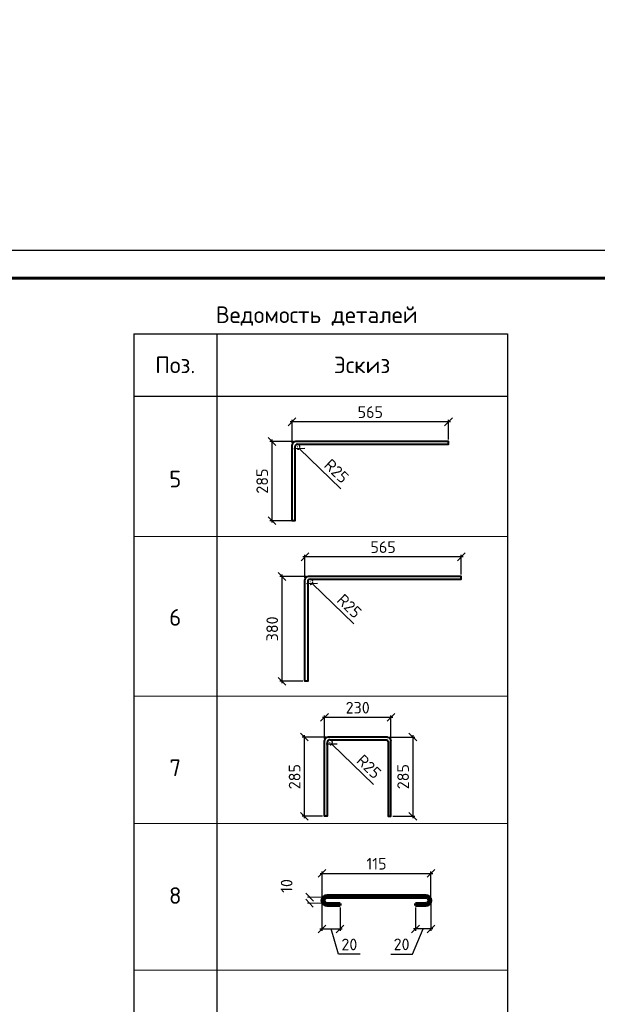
# Model space of a CAD drawing. Header units: millimetres. Extents: x 130535 to 1380046, y -231620 to 121434.
# Tile 115 of 135: x 861395 to 871830, y 8073 to 25855. Entities that reach past the tile are written whole.
import ezdxf
from ezdxf import colors
from ezdxf.entities.mleader import LeaderData, LeaderLine
from ezdxf.math import Vec2, Vec3

# ---------------------------------------------------------------- set-up
doc = ezdxf.new("R2010")
doc.units = ezdxf.units.MM
doc.linetypes.add('______5', pattern=[1.1, 0.8, -0.1, 0.1, -0.1])
doc.linetypes.add('ACAD_ISO02W100', pattern=[15, 12, -3])
doc.layers.get('DEFPOINTS').update_dxf_attribs({"lineweight": 0})
for name, color, linetype, lineweight in [('!PIARENA-KR-ADDITIONAL TEXT_ВЫНОСКИ', 7, 'Continuous', 13), ('Оси', 7, '______5', 18), ('Основная', 7, 'Continuous', 40), ('Основная 0.60', 7, 'Continuous', 60), ('Символы 0.20', 7, 'Continuous', 20), ('Столовая Двери и окна', 7, 'Continuous', 15), ('Текст', 7, 'Continuous', 25)]:
    doc.layers.add(name, color=color, linetype=linetype, lineweight=lineweight)
doc.layers.add('пунктир', color=7, linetype='ACAD_ISO02W100')
doc.styles.add('!Main', font='isocpeui.ttf')
doc.styles.add('ISOCPEUR', font='isocpeur.ttf')
doc.styles.add('ГОСТ', font='isocpeur.TTF')
doc.dimstyles.new('Осевые', dxfattribs={"dimscale": 0.7, "dimtxt": 450, "dimasz": 400, "dimexe": 100, "dimexo": 100, "dimgap": 100, "dimtad": 1, "dimdec": 0, "dimzin": 0, "dimdsep": 46, "dimtxsty": 'Standard', "dimblk": 'OBLIQUE', "dimcen": 9, "dimdle": 100, "dimazin": 0, "dimtm": 1e-09, "dimtfac": 1, "dimtdec": 0, "dimtofl": 0, "dimtmove": 0, "dimatfit": 3, "dimfxl": 1, "dimtolj": 1, "dimtzin": 0, "dimarcsym": 0})

# ---------------------------------------------------------------- blocks, each defined once
blk = doc.blocks.new('_None')
blk = doc.blocks.new('_Oblique')
at = {"layer": 'пунктир', "color": 0, "lineweight": -2}
blk.add_line((-0.5, -0.5), (0.5, 0.5), dxfattribs=at)
blk = doc.blocks.new('*D1114')
at = {"layer": 'DEFPOINTS', "color": 0, "linetype": 'Continuous', "lineweight": 0, "ltscale": 100}
for p in [(868546, 9856), (868824, 9948), (868546, 9433)]:
    blk.add_point(p, dxfattribs=at)
at = {"layer": 'Оси', "color": 0, "linetype": 'ByBlock', "lineweight": -2, "ltscale": 13}
for p, q in [((868546, 9821), (868546, 9398)), ((868824, 9913), (868824, 9398)), ((868490, 8980), (868685, 9433)), ((868859, 9433), (868511, 9433)), ((868098, 8980), (868490, 8980))]:
    blk.add_line(p, q, dxfattribs=at)
at = {"layer": 'Оси', "color": 0, "linetype": 'Continuous', "lineweight": -2, "ltscale": 100, "xscale": 140, "yscale": 140, "zscale": 140, "rotation": 180}
blk.add_blockref('_Oblique', (868546, 9433), dxfattribs=at)
at = {"layer": 'Оси', "color": 0, "linetype": 'Continuous', "lineweight": -2, "ltscale": 100, "xscale": 140, "yscale": 140, "zscale": 140}
blk.add_blockref('_Oblique', (868824, 9433), dxfattribs=at)
at = {"layer": 'Оси', "color": 0, "linetype": 'Continuous', "ltscale": 100, "insert": (868294, 9155), "char_height": 210, "attachment_point": 5, "style": 'ISOCPEUR'}
blk.add_mtext('\\A1;20', dxfattribs=at)
blk = doc.blocks.new('*D1115')
at = {"layer": 'DEFPOINTS', "color": 0, "linetype": 'Continuous', "lineweight": 0, "ltscale": 100}
for p in [(866855, 9948), (867183, 9856), (867183, 9433)]:
    blk.add_point(p, dxfattribs=at)
at = {"layer": 'Оси', "color": 0, "linetype": 'ByBlock', "lineweight": -2, "ltscale": 13}
for p, q in [((866855, 9913), (866855, 9398)), ((867183, 9821), (867183, 9398)), ((866820, 9433), (867218, 9433)), ((867155, 8978), (867019, 9433)), ((867547, 8978), (867155, 8978))]:
    blk.add_line(p, q, dxfattribs=at)
at = {"layer": 'Оси', "color": 0, "linetype": 'Continuous', "lineweight": -2, "ltscale": 100, "xscale": 140, "yscale": 140, "zscale": 140, "rotation": 180}
blk.add_blockref('_Oblique', (866855, 9433), dxfattribs=at)
at = {"layer": 'Оси', "color": 0, "linetype": 'Continuous', "lineweight": -2, "ltscale": 100, "xscale": 140, "yscale": 140, "zscale": 140}
blk.add_blockref('_Oblique', (867183, 9433), dxfattribs=at)
at = {"layer": 'Оси', "color": 0, "linetype": 'Continuous', "ltscale": 100, "insert": (867351, 9153), "char_height": 210, "attachment_point": 5, "style": 'ISOCPEUR'}
blk.add_mtext('\\A1;20', dxfattribs=at)
blk = doc.blocks.new('*D1116')
at = {"layer": 'DEFPOINTS', "color": 0, "linetype": 'Continuous', "lineweight": 0, "ltscale": 100}
for p in [(868824, 10436), (866858, 9968), (868824, 9947)]:
    blk.add_point(p, dxfattribs=at)
at = {"layer": 'Оси', "color": 0, "linetype": 'ByBlock', "lineweight": -2, "ltscale": 0.7}
for p, q in [((866823, 10436), (868859, 10436)), ((866858, 10003), (866858, 10471)), ((868824, 9982), (868824, 10471))]:
    blk.add_line(p, q, dxfattribs=at)
at = {"layer": 'Оси', "color": 0, "linetype": 'Continuous', "lineweight": -2, "ltscale": 100, "xscale": 140, "yscale": 140, "zscale": 140, "rotation": 180}
blk.add_blockref('_Oblique', (866858, 10436), dxfattribs=at)
at = {"layer": 'Оси', "color": 0, "linetype": 'Continuous', "lineweight": -2, "ltscale": 100, "xscale": 140, "yscale": 140, "zscale": 140}
blk.add_blockref('_Oblique', (868824, 10436), dxfattribs=at)
at = {"layer": 'Оси', "color": 0, "linetype": 'Continuous', "ltscale": 100, "insert": (867841, 10611), "char_height": 210, "attachment_point": 5, "style": 'ISOCPEUR'}
blk.add_mtext('\\A1;115', dxfattribs=at)
blk = doc.blocks.new('*D1117')
at = {"layer": 'Оси', "color": 0, "linetype": 'ByBlock', "ltscale": 0.7}
for p, q in [((866406, 18141), (866419, 18141)), ((866412, 18135), (866412, 18147))]:
    blk.add_line(p, q, dxfattribs=at)
at = {"layer": 'Оси', "color": 0, "linetype": 'ByBlock', "lineweight": -2, "ltscale": 0.7}
blk.add_line((866446, 18109), (867199, 17383), dxfattribs=at)
at = {"layer": 'Оси', "color": 0, "lineweight": -2, "ltscale": 0.7}
blk.add_arc((866412, 18141), 46.3, 271.6049, 41.7563, dxfattribs=at)
at = {"layer": 'Оси', "color": 0, "linetype": 'Continuous', "lineweight": -2, "ltscale": 100, "xscale": 140, "yscale": 140, "zscale": 140, "rotation": 136.0434265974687}
blk.add_blockref('_Oblique', (866446, 18109), dxfattribs=at)
at = {"layer": 'Оси', "color": 0, "linetype": 'Continuous', "ltscale": 100, "insert": (867119, 17703), "char_height": 210, "attachment_point": 5, "rotation": 316.0434, "style": 'ISOCPEUR'}
blk.add_mtext('\\A1;R25', dxfattribs=at)
blk = doc.blocks.new('*D1118')
at = {"layer": 'DEFPOINTS', "color": 0, "linetype": 'Continuous', "lineweight": 0, "ltscale": 100}
for p in [(866947, 10001), (866630, 9901), (866945, 9895)]:
    blk.add_point(p, dxfattribs=at)
at = {"layer": 'Оси', "color": 0, "linetype": 'ByBlock', "lineweight": -2, "ltscale": 13}
for p, q in [((866912, 10001), (866597, 10007)), ((866910, 9895), (866595, 9901))]:
    blk.add_line(p, q, dxfattribs=at)
at = {"layer": 'Оси', "color": 0, "linetype": 'Continuous', "lineweight": -2, "ltscale": 100, "xscale": 140, "yscale": 140, "zscale": 140}
for p, rotation in [((866630, 9901), 88.9565665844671), ((866632, 10006), 268.9565665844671)]:
    blk.add_blockref('_Oblique', p, dxfattribs=dict(at, rotation=rotation))
at = {"layer": 'Оси', "color": 0, "linetype": 'Continuous', "ltscale": 100, "insert": (866216, 10210), "char_height": 210, "attachment_point": 5, "rotation": 88.9566, "style": 'ISOCPEUR'}
blk.add_mtext('\\A1;10', dxfattribs=at)
blk = doc.blocks.new('*D1119')
at = {"layer": 'DEFPOINTS', "color": 0, "linetype": 'Continuous', "lineweight": 0, "ltscale": 100}
for p in [(866901, 13254), (866901, 12837), (868101, 12837)]:
    blk.add_point(p, dxfattribs=at)
at = {"layer": 'Оси', "color": 0, "linetype": 'ByBlock', "lineweight": -2, "ltscale": 0.7}
for p, q in [((868136, 13254), (866866, 13254)), ((866901, 12872), (866901, 13289)), ((868101, 12872), (868101, 13289))]:
    blk.add_line(p, q, dxfattribs=at)
at = {"layer": 'Оси', "color": 0, "linetype": 'Continuous', "lineweight": -2, "ltscale": 100, "xscale": 140, "yscale": 140, "zscale": 140, "rotation": 180}
blk.add_blockref('_Oblique', (866901, 13254), dxfattribs=at)
at = {"layer": 'Оси', "color": 0, "linetype": 'Continuous', "lineweight": -2, "ltscale": 100, "xscale": 140, "yscale": 140, "zscale": 140}
blk.add_blockref('_Oblique', (868101, 13254), dxfattribs=at)
at = {"layer": 'Оси', "color": 0, "linetype": 'Continuous', "ltscale": 100, "insert": (867501, 13429), "char_height": 210, "attachment_point": 5, "style": 'ISOCPEUR'}
blk.add_mtext('\\A1;230', dxfattribs=at)
blk = doc.blocks.new('*D1120')
at = {"layer": 'DEFPOINTS', "color": 0, "linetype": 'Continuous', "lineweight": 0, "ltscale": 100}
for p in [(866961, 12899), (866536, 11469), (866901, 11469)]:
    blk.add_point(p, dxfattribs=at)
at = {"layer": 'Оси', "color": 0, "linetype": 'ByBlock', "lineweight": -2, "ltscale": 0.7}
for p, q in [((866926, 12899), (866501, 12899)), ((866536, 12934), (866536, 11434)), ((866866, 11469), (866501, 11469))]:
    blk.add_line(p, q, dxfattribs=at)
at = {"layer": 'Оси', "color": 0, "linetype": 'Continuous', "lineweight": -2, "ltscale": 100, "xscale": 140, "yscale": 140, "zscale": 140}
for p, rotation in [((866536, 12899), 90), ((866536, 11469), 270)]:
    blk.add_blockref('_Oblique', p, dxfattribs=dict(at, rotation=rotation))
at = {"layer": 'Оси', "color": 0, "linetype": 'Continuous', "ltscale": 100, "insert": (866361, 12184), "char_height": 210, "attachment_point": 5, "rotation": 90, "style": 'ISOCPEUR'}
blk.add_mtext('\\A1;285', dxfattribs=at)
blk = doc.blocks.new('Из_буфера5277')
at = {"linetype": 'Continuous', "lineweight": 25, "ltscale": 100}
blk.add_lwpolyline([(0, 0), (42000, 0), (42000, 29700), (0, 29700), (0, 0)], dxfattribs=at)
at = {"linetype": 'Continuous', "lineweight": 60, "ltscale": 100}
blk.add_lwpolyline([(2000, 500), (41500, 500), (41500, 29200), (2000, 29200), (2000, 500)], dxfattribs=at)
blk = doc.blocks.new('*D1269')
at = {"layer": 'DEFPOINTS', "color": 0, "linetype": 'Continuous', "lineweight": 0, "ltscale": 100}
for p in [(866316, 18592), (866316, 18175), (869141, 18237)]:
    blk.add_point(p, dxfattribs=at)
at = {"layer": 'Оси', "color": 0, "linetype": 'ByBlock', "lineweight": -2, "ltscale": 13}
for p, q in [((869176, 18592), (866281, 18592)), ((866316, 18210), (866316, 18627)), ((869141, 18272), (869141, 18627))]:
    blk.add_line(p, q, dxfattribs=at)
at = {"layer": 'Оси', "color": 0, "linetype": 'Continuous', "lineweight": -2, "ltscale": 100, "xscale": 140, "yscale": 140, "zscale": 140, "rotation": 180}
blk.add_blockref('_Oblique', (866316, 18592), dxfattribs=at)
at = {"layer": 'Оси', "color": 0, "linetype": 'Continuous', "lineweight": -2, "ltscale": 100, "xscale": 140, "yscale": 140, "zscale": 140}
blk.add_blockref('_Oblique', (869141, 18592), dxfattribs=at)
at = {"layer": 'Оси', "color": 0, "linetype": 'Continuous', "ltscale": 100, "insert": (867729, 18767), "char_height": 210, "attachment_point": 5, "style": 'ISOCPEUR'}
blk.add_mtext('\\A1;565', dxfattribs=at)
blk = doc.blocks.new('*D1270')
at = {"layer": 'Оси', "color": 0, "linetype": 'ByBlock', "ltscale": 0.7}
for p, q in [((866637, 15703), (866650, 15703)), ((866644, 15697), (866644, 15709))]:
    blk.add_line(p, q, dxfattribs=at)
at = {"layer": 'Оси', "color": 0, "linetype": 'ByBlock', "lineweight": -2, "ltscale": 0.7}
blk.add_line((866677, 15671), (867430, 14945), dxfattribs=at)
at = {"layer": 'Оси', "color": 0, "lineweight": -2, "ltscale": 0.7}
blk.add_arc((866644, 15703), 46.3, 271.6049, 41.7563, dxfattribs=at)
at = {"layer": 'Оси', "color": 0, "linetype": 'Continuous', "lineweight": -2, "ltscale": 100, "xscale": 140, "yscale": 140, "zscale": 140, "rotation": 136.0434265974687}
blk.add_blockref('_Oblique', (866677, 15671), dxfattribs=at)
at = {"layer": 'Оси', "color": 0, "linetype": 'Continuous', "ltscale": 100, "insert": (867350, 15265), "char_height": 210, "attachment_point": 5, "rotation": 316.0434, "style": 'ISOCPEUR'}
blk.add_mtext('\\A1;R25', dxfattribs=at)
blk = doc.blocks.new('*D1271')
at = {"layer": 'DEFPOINTS', "color": 0, "linetype": 'Continuous', "lineweight": 0, "ltscale": 100}
for p in [(866547, 16154), (866547, 15737), (869372, 15799)]:
    blk.add_point(p, dxfattribs=at)
at = {"layer": 'Оси', "color": 0, "linetype": 'ByBlock', "lineweight": -2, "ltscale": 13}
for p, q in [((866547, 15772), (866547, 16189)), ((869372, 15834), (869372, 16189)), ((869407, 16154), (866512, 16154))]:
    blk.add_line(p, q, dxfattribs=at)
at = {"layer": 'Оси', "color": 0, "linetype": 'Continuous', "lineweight": -2, "ltscale": 100, "xscale": 140, "yscale": 140, "zscale": 140, "rotation": 180}
blk.add_blockref('_Oblique', (866547, 16154), dxfattribs=at)
at = {"layer": 'Оси', "color": 0, "linetype": 'Continuous', "lineweight": -2, "ltscale": 100, "xscale": 140, "yscale": 140, "zscale": 140}
blk.add_blockref('_Oblique', (869372, 16154), dxfattribs=at)
at = {"layer": 'Оси', "color": 0, "linetype": 'Continuous', "ltscale": 100, "insert": (867960, 16329), "char_height": 210, "attachment_point": 5, "style": 'ISOCPEUR'}
blk.add_mtext('\\A1;565', dxfattribs=at)
blk = doc.blocks.new('*D1272')
at = {"layer": 'DEFPOINTS', "color": 0, "linetype": 'Continuous', "lineweight": 0, "ltscale": 100}
for p in [(866608, 15799), (866132, 13906), (866547, 13906)]:
    blk.add_point(p, dxfattribs=at)
at = {"layer": 'Оси', "color": 0, "linetype": 'ByBlock', "lineweight": -2, "ltscale": 0.7}
for p, q in [((866132, 15834), (866132, 13871)), ((866573, 15799), (866097, 15799)), ((866512, 13906), (866097, 13906))]:
    blk.add_line(p, q, dxfattribs=at)
at = {"layer": 'Оси', "color": 0, "linetype": 'Continuous', "lineweight": -2, "ltscale": 100, "xscale": 140, "yscale": 140, "zscale": 140}
for p, rotation in [((866132, 15799), 90), ((866132, 13906), 270)]:
    blk.add_blockref('_Oblique', p, dxfattribs=dict(at, rotation=rotation))
at = {"layer": 'Оси', "color": 0, "linetype": 'Continuous', "ltscale": 100, "insert": (865957, 14853), "char_height": 210, "attachment_point": 5, "rotation": 90, "style": 'ISOCPEUR'}
blk.add_mtext('\\A1;380', dxfattribs=at)
blk = doc.blocks.new('*D1273')
at = {"layer": 'DEFPOINTS', "color": 0, "linetype": 'Continuous', "lineweight": 0, "ltscale": 100}
for p in [(866376, 18237), (865951, 16807), (866366, 16807)]:
    blk.add_point(p, dxfattribs=at)
at = {"layer": 'Оси', "color": 0, "linetype": 'ByBlock', "lineweight": -2, "ltscale": 0.7}
for p, q in [((866341, 18237), (865916, 18237)), ((865951, 18272), (865951, 16772)), ((866331, 16807), (865916, 16807))]:
    blk.add_line(p, q, dxfattribs=at)
at = {"layer": 'Оси', "color": 0, "linetype": 'Continuous', "lineweight": -2, "ltscale": 100, "xscale": 140, "yscale": 140, "zscale": 140}
for p, rotation in [((865951, 18237), 90), ((865951, 16807), 270)]:
    blk.add_blockref('_Oblique', p, dxfattribs=dict(at, rotation=rotation))
at = {"layer": 'Оси', "color": 0, "linetype": 'Continuous', "ltscale": 100, "insert": (865776, 17522), "char_height": 210, "attachment_point": 5, "rotation": 90, "style": 'ISOCPEUR'}
blk.add_mtext('\\A1;285', dxfattribs=at)
blk = doc.blocks.new('*D1274')
at = {"layer": 'Оси', "color": 0, "linetype": 'ByBlock', "ltscale": 0.7}
for p, q in [((866998, 12797), (866998, 12809)), ((866991, 12803), (867004, 12803))]:
    blk.add_line(p, q, dxfattribs=at)
at = {"layer": 'Оси', "color": 0, "linetype": 'ByBlock', "lineweight": -2, "ltscale": 0.7}
blk.add_line((867031, 12771), (867784, 12045), dxfattribs=at)
at = {"layer": 'Оси', "color": 0, "lineweight": -2, "ltscale": 0.7}
blk.add_arc((866998, 12803), 46.3, 271.6049, 41.7563, dxfattribs=at)
at = {"layer": 'Оси', "color": 0, "linetype": 'Continuous', "lineweight": -2, "ltscale": 100, "xscale": 140, "yscale": 140, "zscale": 140, "rotation": 136.0434265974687}
blk.add_blockref('_Oblique', (867031, 12771), dxfattribs=at)
at = {"layer": 'Оси', "color": 0, "linetype": 'Continuous', "ltscale": 100, "insert": (867704, 12365), "char_height": 210, "attachment_point": 5, "rotation": 316.0434, "style": 'ISOCPEUR'}
blk.add_mtext('\\A1;R25', dxfattribs=at)
blk = doc.blocks.new('*D1275')
at = {"layer": 'DEFPOINTS', "color": 0, "linetype": 'Continuous', "lineweight": 0, "ltscale": 100}
for p in [(868041, 12899), (868101, 11469), (868497, 11469)]:
    blk.add_point(p, dxfattribs=at)
at = {"layer": 'Оси', "color": 0, "linetype": 'ByBlock', "lineweight": -2, "ltscale": 0.7}
for p, q in [((868076, 12899), (868532, 12899)), ((868497, 12934), (868497, 11434)), ((868136, 11469), (868532, 11469))]:
    blk.add_line(p, q, dxfattribs=at)
at = {"layer": 'Оси', "color": 0, "linetype": 'Continuous', "lineweight": -2, "ltscale": 100, "xscale": 140, "yscale": 140, "zscale": 140}
for p, rotation in [((868497, 12899), 90), ((868497, 11469), 270)]:
    blk.add_blockref('_Oblique', p, dxfattribs=dict(at, rotation=rotation))
at = {"layer": 'Оси', "color": 0, "linetype": 'Continuous', "ltscale": 100, "insert": (868322, 12184), "char_height": 210, "attachment_point": 5, "rotation": 90, "style": 'ISOCPEUR'}
blk.add_mtext('\\A1;285', dxfattribs=at)

msp = doc.modelspace()

# ---------------------------------------------------------------- linework, layer by layer
at = {"color": 18, "lineweight": 30, "true_color": 0x000000, "transparency": 33554687}
for p, q in [((863455.5, 20183.2), (870205.5, 20183.2)), ((863455.5, 20183.2), (863455.5, 3384.2)), ((864955.5, 20183.2), (864955.5, 3384.2)), ((870205.5, 20183.2), (870205.5, 3384.2)), ((863455.5, 19058.2), (870205.5, 19058.2))]:
    msp.add_line(p, q, dxfattribs=at)
at = {"layer": 'Оси', "linetype": 'ByBlock', "ltscale": 13}
for p, q in [((863455.5, 16519.6), (870205.5, 16519.6)), ((863455.5, 16519.6), (870205.5, 16519.6)), ((863455.5, 13635), (870205.5, 13635)), ((863455.5, 11340.4), (870205.5, 11340.4)), ((863455.5, 8688.3), (870205.5, 8688.3))]:
    msp.add_line(p, q, dxfattribs=at)
at = {"layer": 'Основная'}
for p, q in [((868041.3, 12899.3), (866961.5, 12899.3)), ((866995.8, 12849.3), (868002.2, 12849.3))]:
    msp.add_line(p, q, dxfattribs=at)
for points in [[(866366.4, 18145.3), (866366.4, 16806.7), (866316.4, 16806.7), (866316.4, 18174.9)], [(866410.8, 18187.2), (869141.4, 18187.2), (869141.4, 18237.2), (866376.4, 18237.2), (866376.4, 18237.2), (866376.4, 18237.2)], [(866597.5, 15707.3), (866597.5, 13906.2), (866547.5, 13906.2), (866547.5, 15736.9)], [(866641.9, 15749.2), (869372.5, 15749.2), (869372.5, 15799.2), (866607.5, 15799.2), (866607.5, 15799.2), (866607.5, 15799.2)], [(866951.4, 12807.3), (866951.4, 11468.8), (866901.4, 11468.8), (866901.4, 12837)], [(868051.4, 12807.3), (868051.4, 11468.8), (868101.4, 11468.8), (868101.4, 12837)]]:
    msp.add_lwpolyline(points, dxfattribs=at)
for centre, radius, start, end in [((866384.9, 18169), 68.8, 97.03929, 175.07833), ((866412.5, 18141.1), 46.3, 86.19482, 184.74031), ((866616, 15731), 68.8, 97.03929, 175.07833), ((866643.6, 15703.1), 46.3, 86.19482, 184.74031), ((866969.9, 12831.1), 68.8, 97.03929, 175.07833), ((866997.5, 12803.1), 46.3, 86.19482, 184.74031)]:
    msp.add_arc(centre, radius, start, end, dxfattribs=at)
at = {"layer": 'Основная', "extrusion": (0, 0, -1)}
for centre, radius, start, end in [((-868005.3, 12803.1), 46.3, 86.19482, 184.74031), ((-868032.9, 12831.1), 68.8, 97.03929, 175.07833)]:
    msp.add_arc(centre, radius, start, end, dxfattribs=at)
at = {"layer": 'Основная 0.60'}
for p, q in [((866947.2, 10039.5), (868732.3, 10039.5)), ((866947.2, 10000.7), (868732.3, 10000.7)), ((866947.2, 9894.8), (867182.5, 9894.8)), ((866947.2, 9855.9), (867182.5, 9855.9)), ((867182.5, 9894.8), (867182.5, 9855.9)), ((868546, 9894.8), (868732.3, 9894.8)), ((868546, 9894.8), (868546, 9855.9)), ((868732.3, 9855.9), (868546, 9855.9))]:
    msp.add_line(p, q, dxfattribs=at)
for centre, radius, start, end in [((866947.2, 9947.7), 91.8, 90, 270), ((866946.2, 9947.7), 53, 88.95657, 271.04343), ((868732.3, 9947.7), 91.8, 270, 90), ((868733.3, 9947.7), 53, 268.95657, 91.04343)]:
    msp.add_arc(centre, radius, start, end, dxfattribs=at)

# ---------------------------------------------------------------- block references
at = {"layer": 'Столовая Двери и окна', "color": 18, "lineweight": 25, "true_color": 0x000000}
msp.add_blockref('Из_буфера5277', (849464.1, -8014.6), dxfattribs=at)

# ---------------------------------------------------------------- texts
at = {"layer": 'Текст', "lineweight": 25, "char_height": 300, "attachment_point": 5, "style": 'ISOCPEUR'}
for s, insert, width in [('Ведомость деталей', (866760.4, 20502.3), 6669.969), ('Поз.', (864205.5, 19620.7), 1200), ('Эскиз', (867580.5, 19620.7), 1200), ('5', (864205.5, 17558.2), 1200), ('6', (864205.5, 15059.7), 1200), ('7', (864205.5, 12343.9), 1200), ('8', (864205.5, 10037.2), 1200)]:
    msp.add_mtext(s, dxfattribs=dict(at, insert=insert, width=width))

# ---------------------------------------------------------------- dimensions: what is measured, and where the dimension line sits
at = {"layer": 'Оси', "linetype": 'ByBlock', "ltscale": 13}
for base, p1, p2, picture, middle in [((866316.4, 18592.4), (869141.4, 18237.2), (866316.4, 18174.9), '*D1269', (867728.9, 18767.4)), ((866547.5, 16154.4), (869372.5, 15799.2), (866547.5, 15736.9), '*D1271', (867960, 16329.4))]:
    dim = msp.add_linear_dim(base=base, p1=p1, p2=p2, dimstyle='Осевые', override={"dimtxt": 300, "dimasz": 200, "dimexe": 50, "dimexo": 50, "dimlfac": 0.2, "dimtxsty": 'ISOCPEUR', "dimdle": 50, "dimtmove": 1}, dxfattribs=at)
    dim.commit()
    dim.dimension.update_dxf_attribs({"geometry": picture, "text_midpoint": middle})
at = {"layer": 'Оси', "linetype": 'ByBlock', "ltscale": 0.7}
for base, p1, p2, text, picture, middle in [((865950.5, 16806.7), (866376.4, 18237.2), (866366.4, 16806.7), '285', '*D1273', (865775.5, 17522)), ((866131.6, 13906.2), (866607.5, 15799.2), (866547.5, 13906.2), '380', '*D1272', (865956.6, 14852.7)), ((866535.5, 11468.8), (866961.5, 12899.3), (866901.4, 11468.8), '285', '*D1120', (866360.5, 12184)), ((868496.8, 11468.8), (868041.3, 12899.3), (868101.4, 11468.8), '285', '*D1275', (868321.8, 12184))]:
    dim = msp.add_linear_dim(base=base, p1=p1, p2=p2, angle=90, text=text, dimstyle='Осевые', override={"dimtxt": 300, "dimasz": 200, "dimexe": 50, "dimexo": 50, "dimlfac": 0.2, "dimtxsty": 'ISOCPEUR', "dimdle": 50, "dimtmove": 1}, dxfattribs=at)
    dim.commit()
    dim.dimension.update_dxf_attribs({"geometry": picture, "text_midpoint": middle})
for center, mpoint, picture, middle in [((866412.5, 18141.1), (866445.8, 18108.9), '*D1117', (866997.3, 17577.1)), ((866643.6, 15703.1), (866676.9, 15670.9), '*D1270', (867228.4, 15139.1)), ((866997.5, 12803.1), (867030.8, 12771), '*D1274', (867582.4, 12239.2))]:
    dim = msp.add_radius_dim(center=center, mpoint=mpoint, text='R25', dimstyle='Осевые', override={"dimtxt": 300, "dimasz": 200, "dimexe": 50, "dimexo": 50, "dimlfac": 0.2, "dimtxsty": 'ISOCPEUR', "dimdle": 50, "dimtmove": 1}, dxfattribs=at)
    dim.commit()
    dim.dimension.update_dxf_attribs({"geometry": picture, "text_midpoint": middle, "dimtype": 164})
for base, p1, p2, text, picture, middle in [((866901.4, 13254.4), (868101.4, 12837), (866901.4, 12837), '230', '*D1119', (867501.4, 13429.4)), ((868824.1, 10435.7), (866857.6, 9967.7), (868824.1, 9946.7), '115', '*D1116', (867840.9, 10610.7))]:
    dim = msp.add_linear_dim(base=base, p1=p1, p2=p2, text=text, dimstyle='Осевые', override={"dimtxt": 300, "dimasz": 200, "dimexe": 50, "dimexo": 50, "dimlfac": 0.2, "dimtxsty": 'ISOCPEUR', "dimdle": 50, "dimtmove": 1}, dxfattribs=at)
    dim.commit()
    dim.dimension.update_dxf_attribs({"geometry": picture, "text_midpoint": middle})
at = {"layer": 'Оси', "linetype": 'ByBlock', "ltscale": 13}
dim = msp.add_aligned_dim(p1=(866947.2, 10000.7), p2=(866945.3, 9894.8), distance=-315.1, text='10', dimstyle='Осевые', override={"dimtxt": 300, "dimasz": 200, "dimexe": 50, "dimexo": 50, "dimlfac": 0.2, "dimtxsty": 'ISOCPEUR', "dimdle": 50, "dimtmove": 1}, dxfattribs=at)
dim.commit()
dim.dimension.update_dxf_attribs({"geometry": '*D1118', "text_midpoint": (866213.9, 10104.6)})
dim = msp.add_linear_dim(base=(867182.5, 9432.9), p1=(866855.4, 9947.7), p2=(867182.5, 9855.9), text='20', dimstyle='Осевые', override={"dimtxt": 300, "dimasz": 200, "dimexe": 50, "dimexo": 50, "dimlfac": 0.2, "dimtxsty": 'ISOCPEUR', "dimdle": 50, "dimtmove": 1}, dxfattribs=at)
dim.commit()
dim.dimension.update_dxf_attribs({"geometry": '*D1115', "text_midpoint": (867225.5, 9152.9)})
dim = msp.add_linear_dim(base=(868546, 9432.9), p1=(868824.1, 9947.7), p2=(868546, 9855.9), angle=180, text='20', dimstyle='Осевые', override={"dimtxt": 300, "dimasz": 200, "dimexe": 50, "dimexo": 50, "dimlfac": 0.2, "dimtxsty": 'ISOCPEUR', "dimdle": 50, "dimtmove": 1}, dxfattribs=at)
dim.commit()
dim.dimension.update_dxf_attribs({"geometry": '*D1114', "text_midpoint": (868419.9, 8980), "dimtype": 160})

# ---------------------------------------------------------------- leaders
at = {"layer": '!PIARENA-KR-ADDITIONAL TEXT_ВЫНОСКИ', "ltscale": 30}
ml = msp.add_multileader_mtext('Standard', dxfattribs=at)
ml.set_content('{\\fISOCPEUR|b0|i0|c0|p34;\\C256;поз.2 нижняя %%c10 А500С, шаг 200х200\\P поз.1   верхняя %%c10 А500С, шаг 200х200\\Pфоновая арматура, раскладку начинать \\Pвдоль цифровых осей}', color=3, style='!Main')
ml.set_leader_properties(color=256, linetype='ByLayer', lineweight=-1)
ml.build(insert=Vec2(0, 0))
ml.multileader.update_dxf_attribs({"text_left_attachment_type": 6, "text_right_attachment_type": 6, "dogleg_length": 0.339, "arrow_head_size": 160000, "scale": 100})
ctx = ml.context
ctx.base_point, ctx.scale, ctx.char_height, ctx.arrow_head_size, ctx.landing_gap_size, ctx.plane_origin = Vec3(817359.6, 17503.3), 100, 250, 160000, 0, Vec3(823407.5, 13210.4)
ctx.left_attachment, ctx.right_attachment, ctx.text_align_type = 6, 6, 1
notes = []
notes.append((ctx, [(0, (1, 1, 0), (823868.6, 17503.3), (-1, 0), 33.9, [(0, [(825874.7, 16893)], 0, [])])]))
ctx.mtext.insert, ctx.mtext.width, ctx.mtext.alignment, ctx.mtext.flow_direction = Vec3(820597.1, 17828.3), 10171.308, 2, 5
at = {"layer": 'Символы 0.20', "ltscale": 100}
ml = msp.add_multileader_mtext('Standard', dxfattribs=at)
ml.set_content('Труба Тр\\Pниз трубы на 50 мм выше верха плиты', color=256, style='ГОСТ')
ml.set_leader_properties(color=256, linetype='ByLayer', lineweight=-1)
ml.set_arrow_properties(name='NONE')
ml.build(insert=Vec2(0, 0))
ml.multileader.update_dxf_attribs({"text_left_attachment_type": 6, "text_right_attachment_type": 6, "dogleg_length": 2.5, "arrow_head_size": 45, "scale": 100})
ctx = ml.context
ctx.base_point, ctx.scale, ctx.char_height, ctx.arrow_head_size, ctx.landing_gap_size, ctx.plane_origin = Vec3(569521.5, 12390.6), 100, 300, 45, 22.5, Vec3(579228, 9080.1)
ctx.left_attachment, ctx.right_attachment = 6, 6
notes.append((ctx, [(0, (1, 1, 0), (569271.5, 12390.6), (1, 0), 250, [(0, [(569736.8, 10495.1)], 0, [])])]))
ctx.mtext.insert, ctx.mtext.width, ctx.mtext.flow_direction = Vec3(569544, 12780.6), 3780.751, 5
ml = msp.add_multileader_mtext('Standard', dxfattribs=at)
ml.set_content('Труба Тр\\Pниз трубы на 50 мм выше верха плиты', color=256, style='ГОСТ')
ml.set_leader_properties(color=256, linetype='ByLayer', lineweight=-1)
ml.set_arrow_properties(name='NONE')
ml.build(insert=Vec2(0, 0))
ml.multileader.update_dxf_attribs({"text_left_attachment_type": 6, "text_right_attachment_type": 6, "dogleg_length": 2.5, "arrow_head_size": 45, "scale": 100})
ctx = ml.context
ctx.base_point, ctx.scale, ctx.char_height, ctx.arrow_head_size, ctx.landing_gap_size, ctx.plane_origin = Vec3(633182.2, 12390.6), 100, 300, 45, 22.5, Vec3(642888.8, 9080.1)
ctx.left_attachment, ctx.right_attachment = 6, 6
notes.append((ctx, [(0, (1, 1, 0), (632932.2, 12390.6), (1, 0), 250, [(0, [(633397.6, 10495.1)], 0, [])])]))
ctx.mtext.insert, ctx.mtext.width, ctx.mtext.flow_direction = Vec3(633204.7, 12780.6), 3780.751, 5
ml = msp.add_multileader_mtext('Standard', dxfattribs=at)
ml.set_content('Труба Тр\\Pниз трубы на 50 мм выше верха плиты', color=256, style='ГОСТ')
ml.set_leader_properties(color=256, linetype='ByLayer', lineweight=-1)
ml.set_arrow_properties(name='NONE')
ml.build(insert=Vec2(0, 0))
ml.multileader.update_dxf_attribs({"text_left_attachment_type": 6, "text_right_attachment_type": 6, "dogleg_length": 2.5, "arrow_head_size": 45, "scale": 100})
ctx = ml.context
ctx.base_point, ctx.scale, ctx.char_height, ctx.arrow_head_size, ctx.landing_gap_size, ctx.plane_origin = Vec3(697883.9, 12390.6), 100, 300, 45, 22.5, Vec3(707590.4, 9080.1)
ctx.left_attachment, ctx.right_attachment = 6, 6
notes.append((ctx, [(0, (1, 1, 0), (697633.9, 12390.6), (1, 0), 250, [(0, [(698099.2, 10495.1)], 0, [])])]))
ctx.mtext.insert, ctx.mtext.width, ctx.mtext.flow_direction = Vec3(697906.4, 12780.6), 3780.751, 5
ml = msp.add_multileader_mtext('Standard', dxfattribs=at)
ml.set_content('Труба Тр\\Pниз трубы на 50 мм выше верха плиты', color=256, style='ГОСТ')
ml.set_leader_properties(color=256, linetype='ByLayer', lineweight=-1)
ml.set_arrow_properties(name='NONE')
ml.build(insert=Vec2(0, 0))
ml.multileader.update_dxf_attribs({"text_left_attachment_type": 6, "text_right_attachment_type": 6, "dogleg_length": 2.5, "arrow_head_size": 45, "scale": 100})
ctx = ml.context
ctx.base_point, ctx.scale, ctx.char_height, ctx.arrow_head_size, ctx.landing_gap_size, ctx.plane_origin = Vec3(501440.4, 12197.9), 100, 300, 45, 22.5, Vec3(511146.9, 8887.5)
ctx.left_attachment, ctx.right_attachment = 6, 6
notes.append((ctx, [(1, (1, 1, 0), (505500.4, 12197.9), (-1, 0), 250, [(0, [(506139.9, 10557.6)], 0, [])])]))
ctx.mtext.insert, ctx.mtext.width, ctx.mtext.flow_direction = Vec3(501462.9, 12587.9), 3780.751, 5
ml = msp.add_multileader_mtext('Standard', dxfattribs=at)
ml.set_content('Труба Тр\\Pниз трубы в уровне верха плиты', color=256, style='ГОСТ')
ml.set_leader_properties(color=256, linetype='ByLayer', lineweight=-1)
ml.set_arrow_properties(name='NONE')
ml.build(insert=Vec2(0, 0))
ml.multileader.update_dxf_attribs({"text_left_attachment_type": 6, "text_right_attachment_type": 6, "dogleg_length": 2.5, "arrow_head_size": 45, "scale": 100})
ctx = ml.context
ctx.base_point, ctx.scale, ctx.char_height, ctx.arrow_head_size, ctx.landing_gap_size, ctx.plane_origin = Vec3(439775.3, 9734), 100, 300, 45, 22.5, Vec3(433878.8, 6423.5)
ctx.left_attachment, ctx.right_attachment = 6, 6
notes.append((ctx, [(1, (1, 1, 0), (439525.3, 9734), (1, 0), 250, [(0, [(438885.9, 8093.7)], 0, [])])]))
ctx.mtext.insert, ctx.mtext.width, ctx.mtext.flow_direction = Vec3(439797.8, 10124), 6576.024, 5
ml = msp.add_multileader_mtext('Standard', dxfattribs=at)
ml.set_content('Труба Тр\\Pниз трубы в уровне верха плиты', color=256, style='ГОСТ')
ml.set_leader_properties(color=256, linetype='ByLayer', lineweight=-1)
ml.set_arrow_properties(name='NONE')
ml.build(insert=Vec2(0, 0))
ml.multileader.update_dxf_attribs({"text_left_attachment_type": 6, "text_right_attachment_type": 6, "dogleg_length": 2.5, "arrow_head_size": 45, "scale": 100})
ctx = ml.context
ctx.base_point, ctx.scale, ctx.char_height, ctx.arrow_head_size, ctx.landing_gap_size, ctx.plane_origin = Vec3(374236, 9404.1), 100, 300, 45, 22.5, Vec3(368339.5, 6093.6)
ctx.left_attachment, ctx.right_attachment = 6, 6
notes.append((ctx, [(1, (1, 1, 0), (373986, 9404.1), (1, 0), 250, [(0, [(373346.6, 7763.7)], 0, [])])]))
ctx.mtext.insert, ctx.mtext.width, ctx.mtext.flow_direction = Vec3(374258.5, 9794.1), 6442.783, 5
ml = msp.add_multileader_mtext('Standard', dxfattribs=at)
ml.set_content('Щебень фр.20-40', color=256, style='ГОСТ')
ml.set_leader_properties(color=256, linetype='ByLayer', lineweight=-1)
ml.set_arrow_properties(name='NONE')
ml.build(insert=Vec2(0, 0))
ml.multileader.update_dxf_attribs({"text_left_attachment_type": 6, "text_right_attachment_type": 6, "dogleg_length": 2.5, "arrow_head_size": 45, "scale": 100})
ctx = ml.context
ctx.base_point, ctx.scale, ctx.char_height, ctx.arrow_head_size, ctx.landing_gap_size, ctx.plane_origin = Vec3(702089.5, 8341.3), 100, 300, 45, 22.5, Vec3(696192.9, 5030.9)
ctx.left_attachment, ctx.right_attachment = 6, 6
notes.append((ctx, [(1, (1, 1, 0), (701839.5, 8341.3), (1, 0), 250, [(0, [(700088.4, 9767.8)], 0, [])])]))
ctx.mtext.insert, ctx.mtext.width, ctx.mtext.flow_direction = Vec3(702112, 8731.3), 2129.129, 5
for ctx, leaders in notes:
    for number, flags, end, landing, length, lines in leaders:
        leader = LeaderData()
        leader.index, (leader.has_last_leader_line, leader.has_dogleg_vector, leader.attachment_direction) = number, flags
        leader.last_leader_point, leader.dogleg_vector, leader.dogleg_length = Vec3(end), Vec3(landing), length
        for number, points, colour, breaks in lines:
            line = LeaderLine()
            line.index, line.vertices, line.color, line.breaks = number, Vec3.list(points), colors.encode_raw_color(colour), breaks
            leader.lines.append(line)
        ctx.leaders.append(leader)

doc.saveas('drawing.dxf')
